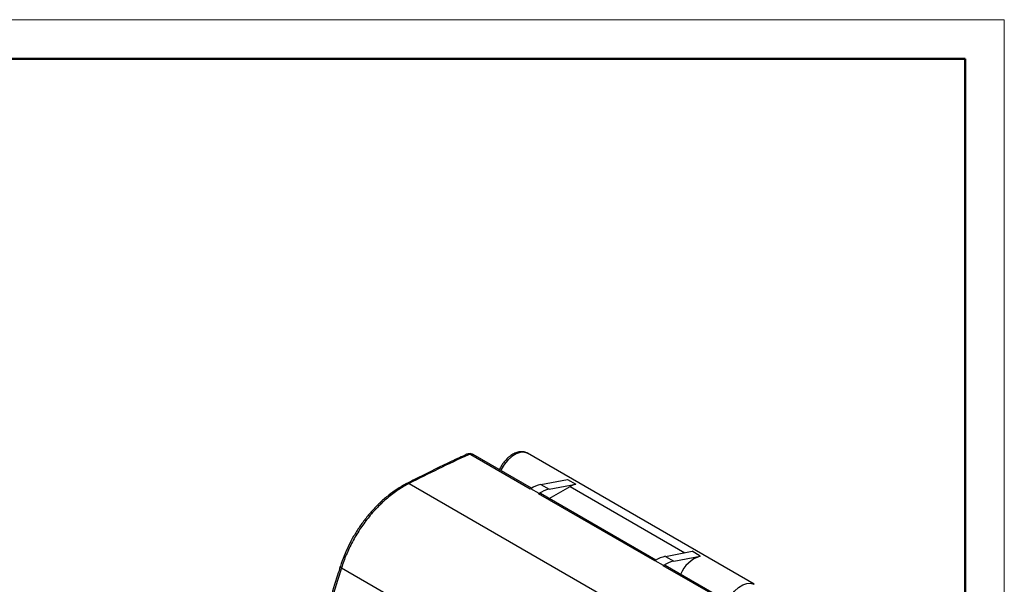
# Model space of a CAD drawing. Header units: millimetres. Extents: x 0 to 420, y 0 to 297.
# Tile 6 of 6: x 294 to 420, y 225 to 297. Entities that reach past the tile are written whole.
import ezdxf

# ---------------------------------------------------------------- set-up
doc = ezdxf.new("R2010")
doc.units = ezdxf.units.MM

msp = doc.modelspace()

# ---------------------------------------------------------------- linework, layer by layer
at = {"color": 7, "linetype": 'Continuous', "lineweight": 18}
for p, q in [((0, 297), (420, 297)), ((420, 297), (420, 0))]:
    msp.add_line(p, q, dxfattribs=at)
at = {"color": 7, "linetype": 'Continuous', "lineweight": 50}
for p, q in [((415, 292), (20, 292)), ((415, 5), (415, 292))]:
    msp.add_line(p, q, dxfattribs=at)
at = {"color": 7, "linetype": 'Continuous', "lineweight": 25}
for p, q in [((359.4, 237.05), (351.82, 241.43)), ((359.56, 237.15), (352.09, 241.47)), ((388.04, 224.89), (359.05, 241.63)), ((360.77, 237.64), (364.17, 238.28)), ((364.17, 238.28), (365.23, 237.67)), ((343.92, 237.76), (378.31, 217.91)), ((359.46, 237.09), (359.4, 237.05)), ((360.52, 236.48), (359.46, 237.09)), ((360.77, 237.64), (361.83, 237.02)), ((361.83, 237.02), (365.23, 237.67)), ((361.83, 235.84), (364.5, 237.38)), ((360.52, 236.48), (360.46, 236.44)), ((375.31, 227.87), (360.46, 236.44)), ((375.47, 227.97), (360.73, 236.48)), ((376.68, 228.45), (380.08, 229.1)), ((381.14, 228.48), (380.08, 229.1)), ((375.37, 227.9), (375.31, 227.87)), ((376.43, 227.29), (375.37, 227.9)), ((376.68, 228.45), (377.74, 227.84)), ((377.74, 227.84), (381.14, 228.48)), ((335.27, 226.99), (370.79, 206.49)), ((376.43, 227.29), (376.37, 227.26)), ((383.96, 222.88), (376.37, 227.26)), ((384.22, 222.91), (376.64, 227.29))]:
    msp.add_line(p, q, dxfattribs=at)
at = {"color": 8, "linetype": 'Continuous', "lineweight": 25}
msp.add_line((364.5, 237.38), (379.15, 228.92), dxfattribs=at)
at = {"color": 8, "linetype": 'Continuous', "lineweight": 25, "flags": 128}
for points in [[(359.05, 241.63), (359.01, 241.65), (358.58, 241.77), (358.1, 241.74), (357.58, 241.55), (357.05, 241.21), (356.54, 240.75), (356.08, 240.18), (355.69, 239.54), (355.63, 239.42)], [(335.12, 227.16), (335.12, 227.14), (335.13, 227.11), (335.16, 227.07), (335.21, 227.03), (335.27, 226.99)], [(384.49, 222.4), (384.68, 222.81), (385.07, 223.45), (385.53, 224.01), (386.04, 224.48), (386.57, 224.81), (387.09, 225), (387.57, 225.04), (388, 224.91), (388.03, 224.9)]]:
    msp.add_lwpolyline(points, dxfattribs=at)
at = {"color": 7, "linetype": 'Continuous', "lineweight": 25}
for centre, radius, start, end in [((351.36, 241.31), 0.188, 41.3959, 105.4503), ((361.55, 233.93), 3.79, 101.9345, 123.5446), ((362.61, 233.32), 3.79, 101.9345, 123.5446), ((365.7, 235.36), 2.36, 101.6483, 120.8109), ((360.63, 236.25), 0.25, 64.891, 130.3479), ((377.46, 224.75), 3.79, 101.9345, 123.5446), ((378.52, 224.13), 3.79, 101.9345, 123.5446), ((382.37, 224.6), 4.07, 107.6102, 157.5406), ((376.54, 227.07), 0.25, 64.891, 130.3479)]:
    msp.add_arc(centre, radius, start, end, dxfattribs=at)
at = {"color": 8, "linetype": 'Continuous', "lineweight": 25}
for centre, radius, start, end in [((351.98, 241.23), 0.258, 65.9522, 129.2867), ((343.77, 237.62), 0.203, 45.1802, 109.5759)]:
    msp.add_arc(centre, radius, start, end, dxfattribs=at)
at = {"color": 7, "linetype": 'Continuous', "lineweight": 25}
for centre, major_axis, ratio, start_param, end_param in [((460.46, 151.49), (188.16, 8.94), 0.606425, 2.15929, 2.209599), ((467.85, 149.83), (121.3, 429.32), 0.334235, 1.485065, 1.495342)]:
    msp.add_ellipse(centre, major_axis=major_axis, ratio=ratio, start_param=start_param, end_param=end_param, dxfattribs=at)
for points, knots in [([(359.07, 241.59), (359, 241.64), (358.8, 241.77), (358.4, 241.84), (357.92, 241.81), (357.42, 241.64), (356.91, 241.34), (356.41, 240.92), (355.97, 240.41), (355.64, 239.93), (355.5, 239.62), (355.45, 239.52)], [0, 0, 0, 0, 0.063531, 0.179917, 0.296723, 0.419031, 0.547298, 0.678393, 0.809352, 0.93991, 1, 1, 1, 1]), ([(351.31, 241.49), (350.66, 241.2), (348.58, 240.23), (346.05, 239), (344.18, 238.05), (343.71, 237.81)], [0, 0, 0, 0, 0.249999, 0.811823, 1, 1, 1, 1]), ([(352.08, 241.46), (352.05, 241.48), (351.94, 241.55), (351.72, 241.58), (351.49, 241.57), (351.36, 241.51), (351.31, 241.49)], [0, 0, 0, 0, 0.158856, 0.459911, 0.81092, 1, 1, 1, 1]), ([(351.82, 241.43), (351.78, 241.46), (351.72, 241.47), (351.61, 241.47), (351.55, 241.46), (351.5, 241.44)], [0, 0, 0, 0, 0.5, 0.5, 1, 1, 1, 1]), ([(343.71, 237.8), (343.63, 237.77), (343.18, 237.56), (342.38, 237.05), (341.3, 236.29), (340.27, 235.4), (339.3, 234.42), (338.4, 233.36), (337.56, 232.23), (336.81, 231.03), (336.15, 229.79), (335.59, 228.52), (335.25, 227.63), (335.13, 227.18), (335.12, 227.16)], [0, 0, 0, 0, 0.0197985, 0.1171895, 0.2152912, 0.3133488, 0.410291, 0.5077462, 0.605604, 0.7024734, 0.7994733, 0.8972778, 0.9952193, 1, 1, 1, 1]), ([(343.92, 237.76), (343.44, 237.52), (342.96, 237.24), (342.04, 236.62), (341.59, 236.28), (340.92, 235.72), (340.7, 235.52), (340.27, 235.12), (340.06, 234.91), (339.44, 234.27), (339.04, 233.82), (338.48, 233.11), (338.3, 232.87), (337.94, 232.38), (337.76, 232.12), (337.26, 231.35), (336.95, 230.83), (336.38, 229.76), (336.12, 229.22), (335.77, 228.39), (335.66, 228.11), (335.46, 227.55), (335.36, 227.27), (335.27, 226.99)], [0, 0, 0, 0, 0.125, 0.125, 0.25, 0.25, 0.3125, 0.3125, 0.375, 0.375, 0.5, 0.5, 0.5625, 0.5625, 0.625, 0.625, 0.75, 0.75, 0.875, 0.875, 0.9375, 0.9375, 1, 1, 1, 1]), ([(335.12, 227.16), (335.01, 226.8), (334.55, 225.34), (334.1, 223.89), (333.76, 222.79)], [0, 0, 0, 0, 0.250003, 1, 1, 1, 1])]:
    msp.add_open_spline(points, degree=3, knots=knots, dxfattribs=at)

doc.saveas('drawing.dxf')
